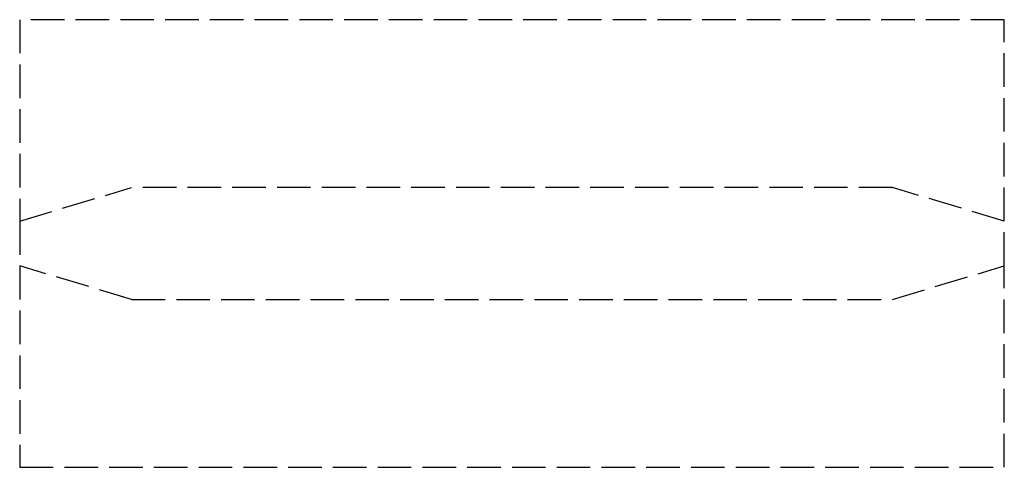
# Model space of a CAD drawing. Header units: millimetres. Extents: x 0 to 44, y -10 to 10.
import ezdxf

# ---------------------------------------------------------------- set-up
doc = ezdxf.new("R2010")
doc.units = ezdxf.units.MM
doc.header["$LTSCALE"] = 10
doc.linetypes.add('ALLCAD_Strich', pattern=[0.2, 0.15, -0.05])
doc.layers.add('BESCH_KONT_sich_schn_grun_2d', color=10, linetype='Continuous')

msp = doc.modelspace()

# ---------------------------------------------------------------- linework, layer by layer
at = {"layer": 'BESCH_KONT_sich_schn_grun_2d', "linetype": 'ALLCAD_Strich'}
for p, q in [((44, 10), (0, 10)), ((0, 10), (0, 1)), ((44, 1), (44, 10)), ((0, 1), (5, 2.5)), ((39, 2.5), (5, 2.5)), ((38.98, 2.503), (38.98, 2.505)), ((38.982, 2.505), (38.982, 2.503)), ((38.983, 2.508), (38.983, 2.508)), ((38.983, 2.507), (38.983, 2.507)), ((38.983, 2.502), (38.983, 2.502)), ((38.984, 2.505), (38.984, 2.503)), ((38.986, 2.503), (38.986, 2.505)), ((38.987, 2.508), (38.987, 2.5)), ((38.991, 2.508), (38.987, 2.508)), ((38.987, 2.5), (38.989, 2.5)), ((38.989, 2.506), (38.99, 2.506)), ((38.989, 2.504), (38.989, 2.506)), ((38.99, 2.504), (38.989, 2.504)), ((38.989, 2.5), (38.989, 2.503)), ((38.989, 2.503), (38.991, 2.503)), ((38.991, 2.505), (38.991, 2.505)), ((38.993, 2.505), (38.993, 2.506)), ((38.994, 2.503), (38.994, 2.505)), ((38.996, 2.505), (38.996, 2.503)), ((38.997, 2.508), (38.997, 2.508)), ((38.997, 2.507), (38.997, 2.507)), ((38.997, 2.502), (38.997, 2.502)), ((38.998, 2.505), (38.998, 2.503)), ((39, 2.503), (39, 2.505)), ((44, 1), (39, 2.5)), ((0, 1), (0, -1)), ((44, -1), (44, 1)), ((0, -1), (0, -10)), ((5, -2.5), (0, -1)), ((39, -2.5), (44, -1)), ((44, -10), (44, -1)), ((5, -2.5), (39, -2.5)), ((0, -10), (44, -10))]:
    msp.add_line(p, q, dxfattribs=at)
for centre, radius, start, end in [((38.983, 2.505), 0.00271, 90, 180), ((38.983, 2.503), 0.00271, 180, 270), ((38.983, 2.505), 0.00116, 90, 180), ((38.983, 2.503), 0.00116, 180, 270), ((38.983, 2.505), 0.00271, 0, 90), ((38.983, 2.505), 0.00116, 0, 90), ((38.983, 2.503), 0.00116, 270, 360), ((38.983, 2.503), 0.00271, 270, 0), ((38.99, 2.505), 0.00093, 0, 90), ((38.99, 2.505), 0.00093, 270, 0), ((38.991, 2.506), 0.00217, 0, 90), ((38.991, 2.505), 0.00217, 270, 0), ((38.997, 2.505), 0.00271, 90, 180), ((38.997, 2.503), 0.00271, 180, 270), ((38.997, 2.505), 0.00116, 90, 180), ((38.997, 2.503), 0.00116, 180, 270), ((38.997, 2.505), 0.00271, 0, 90), ((38.997, 2.505), 0.00116, 0, 90), ((38.997, 2.503), 0.00116, 270, 360), ((38.997, 2.503), 0.00271, 270, 0)]:
    msp.add_arc(centre, radius, start, end, dxfattribs=at)

doc.saveas('drawing.dxf')
